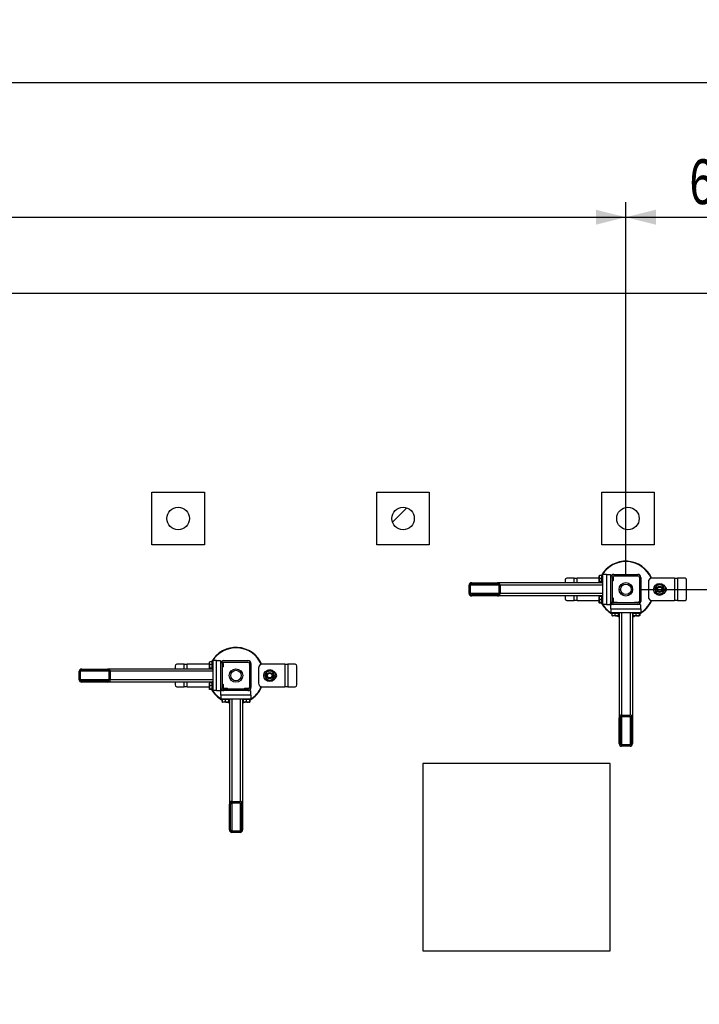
# Model space of a CAD drawing. Header units: millimetres. Extents: x 0 to 841, y 0 to 594.
# Tile 139 of 155: x 446 to 491, y 447 to 513. Entities that reach past the tile are written whole.
import ezdxf

# ---------------------------------------------------------------- set-up
doc = ezdxf.new("R2010")
doc.units = ezdxf.units.MM
doc.layers.add('COTES', color=1, linetype='Continuous')
doc.layers.add('TRAIT-FINS', color=9, linetype='Continuous')
doc.layers.add('TRAIT-FORT', color=4, linetype='Continuous', lineweight=25)
doc.styles.add('SLDTEXTSTYLE0', font='TXT', dxfattribs={"width": 0.75})
doc.dimstyles.new('SLDDIMSTYLE0', dxfattribs={"dimtxt": 3, "dimasz": 2, "dimexe": 0, "dimexo": 0.0625, "dimgap": 0.75, "dimtad": 1, "dimlfac": 40, "dimrnd": 1e-09, "dimzin": 12, "dimdsep": 46, "dimtxsty": 'SLDTEXTSTYLE0', "dimsah": 1, "dimcen": 0.09, "dimadec": 0, "dimazin": 3, "dimtfac": 1, "dimtofl": 0, "dimtmove": 0, "dimatfit": 3, "dimfxl": 1, "dimfrac": 2, "dimtolj": 1, "dimtzin": 12, "dimarcsym": 0})
doc.dimstyles.new('SLDDIMSTYLE1', dxfattribs={"dimtxt": 3, "dimasz": 2, "dimexe": 0, "dimexo": 0.0625, "dimgap": 0.75, "dimtad": 1, "dimdec": 0, "dimlfac": 40, "dimrnd": 1e-09, "dimzin": 12, "dimdsep": 46, "dimtxsty": 'SLDTEXTSTYLE0', "dimsah": 1, "dimcen": 0.09, "dimadec": 0, "dimazin": 3, "dimtfac": 1, "dimtdec": 0, "dimtofl": 0, "dimtmove": 0, "dimatfit": 3, "dimfxl": 1, "dimfrac": 2, "dimtolj": 1, "dimtzin": 12, "dimarcsym": 0})
doc.dimstyles.new('SLDDIMSTYLE2', dxfattribs={"dimtxt": 3, "dimasz": 2, "dimexe": 0, "dimexo": 0.0625, "dimgap": 0.75, "dimtad": 1, "dimdec": 0, "dimlfac": 40, "dimrnd": 1e-09, "dimzin": 12, "dimdsep": 46, "dimtxsty": 'SLDTEXTSTYLE0', "dimsah": 1, "dimcen": 0.09, "dimadec": 0, "dimazin": 3, "dimtfac": 1, "dimtdec": 0, "dimtmove": 0, "dimatfit": 0, "dimfxl": 1, "dimfrac": 2, "dimtolj": 1, "dimtzin": 12, "dimarcsym": 0})

# ---------------------------------------------------------------- blocks, each defined once
blk = doc.blocks.new('_D_11')
at = {"layer": 'COTES', "color": 1, "transparency": 16777216}
for p, q in [((324.511, 475.946), (324.511, 500.758)), ((486.011, 475.946), (486.011, 500.758)), ((324.511, 499.758), (486.011, 499.758))]:
    blk.add_line(p, q, dxfattribs=at)
for points in [[(324.511, 499.758), (326.511, 499.258), (326.511, 500.258)], [(486.011, 499.758), (484.011, 500.258), (484.011, 499.258)]]:
    blk.add_solid(points, dxfattribs=at)
at = {"layer": 'COTES', "color": 1, "transparency": 16777216, "insert": (400.828, 503.625), "char_height": 3, "attachment_point": 1, "style": 'SLDTEXTSTYLE0'}
blk.add_mtext('6460', dxfattribs=at)
blk = doc.blocks.new('_D_13')
at = {"layer": 'COTES', "color": 1, "transparency": 16777216}
for p, q in [((486.011, 475.946), (486.011, 500.758)), ((501.152, 480.672), (501.152, 500.758)), ((486.011, 499.758), (501.152, 499.758))]:
    blk.add_line(p, q, dxfattribs=at)
for points in [[(486.011, 499.758), (488.011, 499.258), (488.011, 500.258)], [(501.152, 499.758), (499.152, 500.258), (499.152, 499.258)]]:
    blk.add_solid(points, dxfattribs=at)
at = {"layer": 'COTES', "color": 1, "transparency": 16777216, "insert": (490.256, 503.625), "char_height": 3, "attachment_point": 1, "style": 'SLDTEXTSTYLE0'}
blk.add_mtext('606', dxfattribs=at)
blk = doc.blocks.new('_D_14')
at = {"layer": 'COTES', "color": 1, "transparency": 16777216}
for p, q in [((527.607, 479.672), (527.607, 493.697)), ((517.152, 479.672), (528.607, 479.672)), ((527.607, 479.672), (527.607, 474.946)), ((487.011, 474.946), (528.607, 474.946)), ((527.607, 474.946), (527.607, 471.946))]:
    blk.add_line(p, q, dxfattribs=at)
for points in [[(527.607, 479.672), (528.107, 481.672), (527.107, 481.672)], [(527.607, 474.946), (527.107, 472.946), (528.107, 472.946)]]:
    blk.add_solid(points, dxfattribs=at)
at = {"layer": 'COTES', "color": 1, "transparency": 16777216, "insert": (523.74, 487.047), "char_height": 3, "attachment_point": 1, "rotation": 90, "style": 'SLDTEXTSTYLE0'}
blk.add_mtext('189', dxfattribs=at)
blk = doc.blocks.new('_D_15')
at = {"layer": 'COTES', "color": 1, "transparency": 16777216}
for p, q in [((487.011, 474.946), (528.607, 474.946)), ((527.607, 474.946), (527.607, 405.196)), ((487.011, 405.196), (528.607, 405.196))]:
    blk.add_line(p, q, dxfattribs=at)
for points in [[(527.607, 474.946), (527.107, 472.946), (528.107, 472.946)], [(527.607, 405.196), (528.107, 407.196), (527.107, 407.196)]]:
    blk.add_solid(points, dxfattribs=at)
at = {"layer": 'COTES', "color": 1, "transparency": 16777216, "insert": (523.74, 435.638), "char_height": 3, "attachment_point": 1, "rotation": 90, "style": 'SLDTEXTSTYLE0'}
blk.add_mtext('2790', dxfattribs=at)
blk = doc.blocks.new('_D_21')
at = {"layer": 'COTES', "color": 1, "transparency": 16777216}
for p, q in [((321.152, 480.672), (321.152, 509.713)), ((501.152, 480.672), (501.152, 509.713)), ((501.152, 508.713), (321.152, 508.713))]:
    blk.add_line(p, q, dxfattribs=at)
for points in [[(321.152, 508.713), (323.152, 508.213), (323.152, 509.213)], [(501.152, 508.713), (499.152, 509.213), (499.152, 508.213)]]:
    blk.add_solid(points, dxfattribs=at)
at = {"layer": 'COTES', "color": 1, "transparency": 16777216, "char_height": 3, "attachment_point": 1, "style": 'SLDTEXTSTYLE0'}
for s, insert in [('(12x600)', (408.179, 512.58)), ('7200', (398.187, 512.58))]:
    blk.add_mtext(s, dxfattribs=dict(at, insert=insert))

msp = doc.modelspace()

# ---------------------------------------------------------------- hatches: boundary and pattern name
at = {"layer": 'TRAIT-FINS'}
h = msp.add_hatch(dxfattribs=at)
h.set_pattern_fill('ANSI31', color=9, style=0)
edge = h.paths.add_edge_path(flags=0)
edge.add_arc((456.15193, 479.6718), 0.75, 0, 360)
h = msp.add_hatch(dxfattribs=at)
h.set_pattern_fill('ANSI31', color=9, style=0)
edge = h.paths.add_edge_path(flags=0)
edge.add_arc((471.15193, 479.6718), 0.75, 0, 360)
h = msp.add_hatch(dxfattribs=at)
h.set_pattern_fill('ANSI31', color=9, style=0)
edge = h.paths.add_edge_path(flags=0)
edge.add_arc((486.15193, 479.6718), 0.75, 0, 360)
h = msp.add_hatch(dxfattribs=at)
h.set_pattern_fill('ANSI31', color=9, angle=3e-322, style=0)
edge = h.paths.add_edge_path(flags=0)
edge.add_line((477.44827, 475.38362), (475.72957, 475.38362))
edge.add_ellipse((475.72957, 475.23362), major_axis=(-0.1778, 0), ratio=0.84366149, start_angle=270, end_angle=360)
edge.add_line((475.55178, 475.23362), (475.55178, 474.65862))
edge.add_ellipse((475.72957, 474.65862), major_axis=(-0.1778, 0), ratio=0.84366149, start_angle=0, end_angle=90)
edge.add_line((475.72957, 474.50862), (477.44827, 474.50862))
edge.add_ellipse((477.44827, 474.65862), major_axis=(-0.1778, 0), ratio=0.84366149, start_angle=90, end_angle=180)
edge.add_line((477.62607, 474.65862), (477.62607, 475.23362))
edge.add_ellipse((477.44827, 475.23362), major_axis=(-0.1778, 0), ratio=0.84366149, start_angle=180, end_angle=270)
edge = h.paths.add_edge_path(flags=0)
edge.add_line((475.72957, 475.30862), (477.44827, 475.30862))
edge.add_ellipse((477.44827, 475.23362), major_axis=(-0.0889, 0), ratio=0.84366149, start_angle=180, end_angle=270, ccw=False)
edge.add_line((477.53717, 475.23362), (477.53717, 474.65862))
edge.add_ellipse((477.44827, 474.65862), major_axis=(-0.0889, 0), ratio=0.84366149, start_angle=90, end_angle=180, ccw=False)
edge.add_line((477.44827, 474.58362), (475.72957, 474.58362))
edge.add_ellipse((475.72957, 474.65862), major_axis=(-0.0889, 0), ratio=0.84366149, start_angle=0, end_angle=90, ccw=False)
edge.add_line((475.64068, 474.65862), (475.64068, 475.23362))
edge.add_ellipse((475.72957, 475.23362), major_axis=(-0.0889, 0), ratio=0.84366149, start_angle=-90, end_angle=0, ccw=False)
h = msp.add_hatch(dxfattribs=at)
h.set_pattern_fill('ANSI31', color=9, angle=3e-322, style=0)
edge = h.paths.add_edge_path(flags=0)
edge.add_arc((486.81106, 475.74612), 0.2, 0, 90)
edge.add_line((486.81106, 475.94612), (485.21106, 475.94612))
edge.add_arc((485.21106, 475.74612), 0.2, 90, 180)
edge.add_line((485.01106, 475.74612), (485.01106, 474.14612))
edge.add_arc((485.21106, 474.14612), 0.2, 180, 270)
edge.add_line((485.21106, 473.94612), (486.81106, 473.94612))
edge.add_arc((486.81106, 474.14612), 0.2, 270, 360)
edge.add_line((487.01106, 474.14612), (487.01106, 475.74612))
edge = h.paths.add_edge_path(flags=0)
edge.add_line((485.21106, 475.84612), (486.81106, 475.84612))
edge.add_arc((486.81106, 475.74612), 0.1, 0, 90, ccw=False)
edge.add_line((486.91106, 475.74612), (486.91106, 474.14612))
edge.add_arc((486.81106, 474.14612), 0.1, 270, 360, ccw=False)
edge.add_line((486.81106, 474.04612), (485.21106, 474.04612))
edge.add_arc((485.21106, 474.14612), 0.1, 180, 270, ccw=False)
edge.add_line((485.11106, 474.14612), (485.11106, 475.74612))
edge.add_arc((485.21106, 475.74612), 0.1, 90, 180, ccw=False)
h = msp.add_hatch(dxfattribs=at)
h.set_pattern_fill('ANSI31', color=9, angle=3e-322, style=0)
edge = h.paths.add_edge_path(flags=0)
edge.add_arc((460.81106, 469.99612), 0.2, 0, 90)
edge.add_line((460.81106, 470.19612), (459.21106, 470.19612))
edge.add_arc((459.21106, 469.99612), 0.2, 90, 180)
edge.add_line((459.01106, 469.99612), (459.01106, 468.39612))
edge.add_arc((459.21106, 468.39612), 0.2, 180, 270)
edge.add_line((459.21106, 468.19612), (460.81106, 468.19612))
edge.add_arc((460.81106, 468.39612), 0.2, 270, 360)
edge.add_line((461.01106, 468.39612), (461.01106, 469.99612))
edge = h.paths.add_edge_path(flags=0)
edge.add_line((459.21106, 470.09612), (460.81106, 470.09612))
edge.add_arc((460.81106, 469.99612), 0.1, 0, 90, ccw=False)
edge.add_line((460.91106, 469.99612), (460.91106, 468.39612))
edge.add_arc((460.81106, 468.39612), 0.1, 270, 360, ccw=False)
edge.add_line((460.81106, 468.29612), (459.21106, 468.29612))
edge.add_arc((459.21106, 468.39612), 0.1, 180, 270, ccw=False)
edge.add_line((459.11106, 468.39612), (459.11106, 469.99612))
edge.add_arc((459.21106, 469.99612), 0.1, 90, 180, ccw=False)
h = msp.add_hatch(dxfattribs=at)
h.set_pattern_fill('ANSI31', color=9, angle=3e-322, style=0)
edge = h.paths.add_edge_path(flags=0)
edge.add_line((451.44827, 469.63362), (449.72957, 469.63362))
edge.add_ellipse((449.72957, 469.48362), major_axis=(-0.1778, 0), ratio=0.84366149, start_angle=270, end_angle=360)
edge.add_line((449.55178, 469.48362), (449.55178, 468.90862))
edge.add_ellipse((449.72957, 468.90862), major_axis=(-0.1778, 0), ratio=0.84366149, start_angle=0, end_angle=90)
edge.add_line((449.72957, 468.75862), (451.44827, 468.75862))
edge.add_ellipse((451.44827, 468.90862), major_axis=(-0.1778, 0), ratio=0.84366149, start_angle=90, end_angle=180)
edge.add_line((451.62607, 468.90862), (451.62607, 469.48362))
edge.add_ellipse((451.44827, 469.48362), major_axis=(-0.1778, 0), ratio=0.84366149, start_angle=180, end_angle=270)
edge = h.paths.add_edge_path(flags=0)
edge.add_line((449.72957, 469.55862), (451.44827, 469.55862))
edge.add_ellipse((451.44827, 469.48362), major_axis=(-0.0889, 0), ratio=0.84366149, start_angle=180, end_angle=270, ccw=False)
edge.add_line((451.53717, 469.48362), (451.53717, 468.90862))
edge.add_ellipse((451.44827, 468.90862), major_axis=(-0.0889, 0), ratio=0.84366149, start_angle=90, end_angle=180, ccw=False)
edge.add_line((451.44827, 468.83362), (449.72957, 468.83362))
edge.add_ellipse((449.72957, 468.90862), major_axis=(-0.0889, 0), ratio=0.84366149, start_angle=0, end_angle=90, ccw=False)
edge.add_line((449.64068, 468.90862), (449.64068, 469.48362))
edge.add_ellipse((449.72957, 469.48362), major_axis=(-0.0889, 0), ratio=0.84366149, start_angle=-90, end_angle=0, ccw=False)
h = msp.add_hatch(dxfattribs=at)
h.set_pattern_fill('ANSI31', color=9, angle=3e-322, style=0)
edge = h.paths.add_edge_path(flags=0)
edge.add_line((485.57356, 466.38333), (485.57356, 464.66463))
edge.add_ellipse((485.72356, 464.66463), major_axis=(0, -0.1778), ratio=0.84366149, start_angle=270, end_angle=360)
edge.add_line((485.72356, 464.48684), (486.29856, 464.48684))
edge.add_ellipse((486.29856, 464.66463), major_axis=(0, -0.1778), ratio=0.84366149, start_angle=0, end_angle=90)
edge.add_line((486.44856, 464.66463), (486.44856, 466.38333))
edge.add_ellipse((486.29856, 466.38333), major_axis=(0, -0.1778), ratio=0.84366149, start_angle=90, end_angle=180)
edge.add_line((486.29856, 466.56113), (485.72356, 466.56113))
edge.add_ellipse((485.72356, 466.38333), major_axis=(0, -0.1778), ratio=0.84366149, start_angle=180, end_angle=270)
edge = h.paths.add_edge_path(flags=0)
edge.add_line((485.64856, 464.66463), (485.64856, 466.38333))
edge.add_ellipse((485.72356, 466.38333), major_axis=(0, -0.0889), ratio=0.84366149, start_angle=180, end_angle=270, ccw=False)
edge.add_line((485.72356, 466.47223), (486.29856, 466.47223))
edge.add_ellipse((486.29856, 466.38333), major_axis=(0, -0.0889), ratio=0.84366149, start_angle=90, end_angle=180, ccw=False)
edge.add_line((486.37356, 466.38333), (486.37356, 464.66463))
edge.add_ellipse((486.29856, 464.66463), major_axis=(0, -0.0889), ratio=0.84366149, start_angle=0, end_angle=90, ccw=False)
edge.add_line((486.29856, 464.57573), (485.72356, 464.57573))
edge.add_ellipse((485.72356, 464.66463), major_axis=(0, -0.0889), ratio=0.84366149, start_angle=-90, end_angle=0, ccw=False)
h = msp.add_hatch(dxfattribs=at)
h.set_pattern_fill('ANSI31', color=9, angle=3e-322, style=0)
edge = h.paths.add_edge_path(flags=0)
edge.add_line((459.57356, 460.63333), (459.57356, 458.91463))
edge.add_ellipse((459.72356, 458.91463), major_axis=(0, -0.1778), ratio=0.84366149, start_angle=270, end_angle=360)
edge.add_line((459.72356, 458.73684), (460.29856, 458.73684))
edge.add_ellipse((460.29856, 458.91463), major_axis=(0, -0.1778), ratio=0.84366149, start_angle=0, end_angle=90)
edge.add_line((460.44856, 458.91463), (460.44856, 460.63333))
edge.add_ellipse((460.29856, 460.63333), major_axis=(0, -0.1778), ratio=0.84366149, start_angle=90, end_angle=180)
edge.add_line((460.29856, 460.81113), (459.72356, 460.81113))
edge.add_ellipse((459.72356, 460.63333), major_axis=(0, -0.1778), ratio=0.84366149, start_angle=180, end_angle=270)
edge = h.paths.add_edge_path(flags=0)
edge.add_line((459.64856, 458.91463), (459.64856, 460.63333))
edge.add_ellipse((459.72356, 460.63333), major_axis=(0, -0.0889), ratio=0.84366149, start_angle=180, end_angle=270, ccw=False)
edge.add_line((459.72356, 460.72223), (460.29856, 460.72223))
edge.add_ellipse((460.29856, 460.63333), major_axis=(0, -0.0889), ratio=0.84366149, start_angle=90, end_angle=180, ccw=False)
edge.add_line((460.37356, 460.63333), (460.37356, 458.91463))
edge.add_ellipse((460.29856, 458.91463), major_axis=(0, -0.0889), ratio=0.84366149, start_angle=0, end_angle=90, ccw=False)
edge.add_line((460.29856, 458.82573), (459.72356, 458.82573))
edge.add_ellipse((459.72356, 458.91463), major_axis=(0, -0.0889), ratio=0.84366149, start_angle=-90, end_angle=0, ccw=False)

# ---------------------------------------------------------------- linework, layer by layer
at = {"layer": 'TRAIT-FORT', "color": 4, "linetype": 'Continuous', "lineweight": 25}
for p, q in [((516.15193, 494.6718), (306.15193, 494.6718)), ((454.40193, 477.9218), (454.40193, 481.4218)), ((454.40193, 481.4218), (457.90193, 481.4218)), ((457.90193, 481.4218), (457.90193, 477.9218)), ((469.40193, 477.9218), (469.40193, 481.4218)), ((469.40193, 481.4218), (472.90193, 481.4218)), ((472.90193, 481.4218), (472.90193, 477.9218)), ((484.40193, 477.9218), (484.40193, 481.4218)), ((484.40193, 481.4218), (487.90193, 481.4218)), ((487.90193, 481.4218), (487.90193, 477.9218)), ((457.90193, 477.9218), (454.40193, 477.9218)), ((472.90193, 477.9218), (469.40193, 477.9218)), ((487.90193, 477.9218), (484.40193, 477.9218)), ((475.72957, 475.38362), (477.44827, 475.38362)), ((475.72957, 475.30862), (477.44827, 475.30862)), ((484.41106, 475.38362), (477.44827, 475.38362)), ((481.95795, 475.57112), (481.95795, 475.38362)), ((482.56106, 475.69612), (482.06621, 475.69612)), ((482.56106, 475.69612), (482.76106, 475.69612)), ((482.56106, 475.38362), (482.56106, 475.69612)), ((484.23606, 475.69612), (482.76106, 475.69612)), ((482.76106, 475.38362), (482.76106, 475.69612)), ((484.24314, 475.86026), (484.23606, 475.84799)), ((484.23606, 475.44424), (484.23606, 475.84799)), ((484.23606, 475.44424), (484.24314, 475.43198)), ((484.41106, 475.87214), (484.26117, 475.87214)), ((484.41106, 475.67642), (484.26117, 475.67642)), ((484.41106, 475.4504), (484.26117, 475.4504)), ((484.41106, 475.42009), (484.26117, 475.42009)), ((484.46106, 475.92112), (484.41106, 475.92112)), ((484.41106, 475.90014), (484.41106, 475.92112)), ((484.41106, 475.37112), (484.41106, 475.90014)), ((484.41106, 475.37112), (484.46106, 475.37112)), ((484.71106, 475.94612), (484.46106, 475.94612)), ((484.46106, 475.94612), (484.46106, 473.94612)), ((484.71106, 475.94612), (484.71106, 473.94612)), ((484.71106, 475.94612), (484.96106, 475.94612)), ((485.01106, 475.89612), (484.96106, 475.94612)), ((485.01106, 475.74612), (485.01106, 475.89612)), ((485.01263, 475.77112), (485.01106, 475.77112)), ((485.01106, 474.14612), (485.01106, 475.74612)), ((485.11106, 474.14612), (485.11106, 475.74612)), ((485.11106, 475.52112), (485.14356, 475.52112)), ((485.14356, 475.77112), (485.11424, 475.77112)), ((485.16106, 475.75362), (485.14356, 475.77112)), ((485.14356, 475.52112), (485.14356, 475.77112)), ((485.14356, 475.52112), (485.16106, 475.53862)), ((485.16106, 475.75362), (485.16106, 475.53862)), ((485.21106, 475.94612), (486.81106, 475.94612)), ((485.21106, 475.84612), (486.81106, 475.84612)), ((486.91106, 475.74612), (486.91106, 474.14612)), ((487.01106, 475.74612), (487.01106, 474.14612)), ((487.51106, 475.44612), (487.51106, 474.44612)), ((489.26106, 475.69612), (487.76106, 475.69612)), ((489.26106, 475.69612), (489.26106, 474.19612)), ((489.26106, 475.69612), (489.46106, 475.69612)), ((489.46106, 475.69612), (489.46106, 474.19612)), ((489.95592, 475.69612), (489.46106, 475.69612)), ((490.06417, 474.32112), (490.06417, 475.57112)), ((475.55178, 474.65862), (475.55178, 475.23362)), ((475.64068, 474.65862), (475.64068, 475.23362)), ((477.53717, 475.23362), (475.64068, 475.23362)), ((477.53717, 474.65862), (475.64068, 474.65862)), ((477.53717, 475.23362), (477.53717, 474.65862)), ((477.62607, 475.23362), (477.62607, 474.65862)), ((484.46106, 475.23362), (477.62607, 475.23362)), ((484.46106, 474.65862), (477.62607, 474.65862)), ((477.44827, 474.58362), (475.72957, 474.58362)), ((477.44827, 474.50862), (475.72957, 474.50862)), ((484.41106, 474.50862), (477.44827, 474.50862)), ((481.95795, 474.50862), (481.95795, 474.32112)), ((482.06621, 474.19612), (482.56106, 474.19612)), ((482.56106, 474.19612), (482.56106, 474.50862)), ((482.76106, 474.19612), (482.56106, 474.19612)), ((482.76106, 474.19612), (482.76106, 474.50862)), ((482.76106, 474.19612), (484.23606, 474.19612)), ((484.24314, 474.46026), (484.23606, 474.44799)), ((484.23606, 474.04424), (484.23606, 474.44799)), ((484.23606, 474.04424), (484.24314, 474.03198)), ((484.41106, 474.47214), (484.26117, 474.47214)), ((484.41106, 474.27642), (484.26117, 474.27642)), ((484.41106, 474.0504), (484.26117, 474.0504)), ((484.41106, 474.02009), (484.26117, 474.02009)), ((484.46106, 474.52112), (484.41106, 474.52112)), ((484.41106, 474.50014), (484.41106, 474.52112)), ((484.41106, 473.97112), (484.41106, 474.50014)), ((484.96106, 473.94612), (485.01106, 473.99612)), ((485.01106, 473.99612), (485.01106, 474.14612)), ((485.01106, 474.12112), (485.01263, 474.12112)), ((485.14356, 474.37112), (485.11106, 474.37112)), ((485.11424, 474.12112), (485.14356, 474.12112)), ((485.16106, 474.35362), (485.14356, 474.37112)), ((485.14356, 474.12112), (485.14356, 474.37112)), ((485.14356, 474.12112), (485.16106, 474.13862)), ((485.16106, 474.35362), (485.16106, 474.13862)), ((485.20356, 474.09612), (485.18606, 474.07862)), ((485.18606, 474.07862), (485.18606, 474.04929)), ((485.43606, 474.07862), (485.18606, 474.07862)), ((485.20356, 474.09612), (485.41856, 474.09612)), ((486.81106, 474.04612), (485.21106, 474.04612)), ((485.43606, 474.07862), (485.41856, 474.09612)), ((485.43606, 474.04612), (485.43606, 474.07862)), ((486.60356, 474.09612), (486.58606, 474.07862)), ((486.58606, 474.07862), (486.58606, 474.04612)), ((486.83606, 474.07862), (486.58606, 474.07862)), ((486.60356, 474.09612), (486.81856, 474.09612)), ((486.83606, 474.07862), (486.81856, 474.09612)), ((486.83606, 474.04929), (486.83606, 474.07862)), ((487.69215, 474.17382), (487.70664, 474.20618)), ((487.73108, 474.19968), (487.71487, 474.16338)), ((487.76106, 474.19612), (489.26106, 474.19612)), ((489.46106, 474.19612), (489.26106, 474.19612)), ((489.46106, 474.19612), (489.95592, 474.19612)), ((484.41106, 473.97112), (484.46106, 473.97112)), ((484.71106, 473.94612), (484.46106, 473.94612)), ((484.71106, 473.94612), (484.96106, 473.94612)), ((485.06106, 473.94612), (485.01106, 473.89612)), ((485.01106, 473.64612), (485.01106, 473.89612)), ((485.01106, 473.64612), (485.01106, 473.39612)), ((485.01106, 473.64612), (487.01106, 473.64612)), ((485.01106, 473.39612), (487.01106, 473.39612)), ((485.03606, 473.39612), (485.03606, 473.34612)), ((485.05704, 473.34612), (485.03606, 473.34612)), ((485.58606, 473.34612), (485.05704, 473.34612)), ((485.21106, 473.94612), (485.06106, 473.94612)), ((485.08504, 473.34612), (485.08504, 473.19623)), ((485.18606, 473.94769), (485.18606, 473.94612)), ((486.81106, 473.94612), (485.21106, 473.94612)), ((485.28076, 473.34612), (485.28076, 473.19623)), ((485.50678, 473.34612), (485.50678, 473.19623)), ((485.53709, 473.34612), (485.53709, 473.19623)), ((485.57356, 473.34612), (485.57356, 466.38333)), ((485.58606, 473.34612), (485.58606, 473.39612)), ((485.72356, 473.39612), (485.72356, 466.56113)), ((486.29856, 473.39612), (486.29856, 466.56113)), ((486.43606, 473.39612), (486.43606, 473.34612)), ((486.45704, 473.34612), (486.43606, 473.34612)), ((486.44856, 473.34612), (486.44856, 466.38333)), ((486.98606, 473.34612), (486.45704, 473.34612)), ((486.48504, 473.34612), (486.48504, 473.19623)), ((486.68076, 473.34612), (486.68076, 473.19623)), ((486.96106, 473.94612), (486.81106, 473.94612)), ((486.83606, 473.94612), (486.83606, 473.94769)), ((486.90678, 473.34612), (486.90678, 473.19623)), ((486.93709, 473.34612), (486.93709, 473.19623)), ((487.01106, 473.89612), (486.96106, 473.94612)), ((486.98606, 473.34612), (486.98606, 473.39612)), ((487.01106, 473.64612), (487.01106, 473.89612)), ((487.01106, 473.64612), (487.01106, 473.39612)), ((485.09692, 473.1782), (485.10919, 473.17112)), ((485.51294, 473.17112), (485.10919, 473.17112)), ((485.51294, 473.17112), (485.5252, 473.1782)), ((486.49692, 473.1782), (486.50919, 473.17112)), ((486.91294, 473.17112), (486.50919, 473.17112)), ((486.91294, 473.17112), (486.9252, 473.1782)), ((458.24314, 470.11026), (458.23606, 470.09799)), ((458.23606, 469.69424), (458.23606, 470.09799)), ((458.41106, 470.12214), (458.26117, 470.12214)), ((458.46106, 470.17112), (458.41106, 470.17112)), ((458.41106, 470.15014), (458.41106, 470.17112)), ((458.41106, 469.62112), (458.41106, 470.15014)), ((458.46106, 470.19612), (458.46106, 468.19612)), ((458.71106, 470.19612), (458.46106, 470.19612)), ((458.71106, 468.19612), (458.71106, 470.19612)), ((458.71106, 470.19612), (458.96106, 470.19612)), ((459.01106, 470.14612), (458.96106, 470.19612)), ((459.01106, 469.99612), (459.01106, 470.14612)), ((459.21106, 470.19612), (460.81106, 470.19612)), ((459.21106, 470.09612), (460.81106, 470.09612)), ((449.55178, 468.90862), (449.55178, 469.48362)), ((449.64068, 468.90862), (449.64068, 469.48362)), ((451.53717, 469.48362), (449.64068, 469.48362)), ((449.72957, 469.63362), (451.44827, 469.63362)), ((449.72957, 469.55862), (451.44827, 469.55862)), ((458.41106, 469.63362), (451.44827, 469.63362)), ((451.53717, 469.48362), (451.53717, 468.90862)), ((451.62607, 469.48362), (451.62607, 468.90862)), ((458.46106, 469.48362), (451.62607, 469.48362)), ((455.95795, 469.82112), (455.95795, 469.63362)), ((456.56106, 469.94612), (456.06621, 469.94612)), ((456.56106, 469.94612), (456.76106, 469.94612)), ((456.56106, 469.63362), (456.56106, 469.94612)), ((458.23606, 469.94612), (456.76106, 469.94612)), ((456.76106, 469.63362), (456.76106, 469.94612)), ((458.23606, 469.69424), (458.24314, 469.68198)), ((458.41106, 469.92642), (458.26117, 469.92642)), ((458.41106, 469.7004), (458.26117, 469.7004)), ((458.41106, 469.67009), (458.26117, 469.67009)), ((458.41106, 469.62112), (458.46106, 469.62112)), ((459.01263, 470.02112), (459.01106, 470.02112)), ((459.01106, 468.39612), (459.01106, 469.99612)), ((459.11106, 468.39612), (459.11106, 469.99612)), ((459.11106, 469.77112), (459.14356, 469.77112)), ((459.14356, 470.02112), (459.11424, 470.02112)), ((459.16106, 470.00362), (459.14356, 470.02112)), ((459.14356, 469.77112), (459.14356, 470.02112)), ((459.14356, 469.77112), (459.16106, 469.78862)), ((459.16106, 470.00362), (459.16106, 469.78862)), ((460.91106, 469.99612), (460.91106, 468.39612)), ((461.01106, 469.99612), (461.01106, 468.39612)), ((461.51106, 469.69612), (461.51106, 468.69612)), ((463.26106, 469.94612), (461.76106, 469.94612)), ((463.26106, 469.94612), (463.26106, 468.44612)), ((463.26106, 469.94612), (463.46106, 469.94612)), ((463.46106, 469.94612), (463.46106, 468.44612)), ((463.95592, 469.94612), (463.46106, 469.94612)), ((464.06417, 468.57112), (464.06417, 469.82112)), ((451.53717, 468.90862), (449.64068, 468.90862)), ((451.44827, 468.83362), (449.72957, 468.83362)), ((451.44827, 468.75862), (449.72957, 468.75862)), ((458.41106, 468.75862), (451.44827, 468.75862)), ((458.46106, 468.90862), (451.62607, 468.90862)), ((455.95795, 468.75862), (455.95795, 468.57112)), ((456.56106, 468.44612), (456.56106, 468.75862)), ((456.76106, 468.44612), (456.76106, 468.75862)), ((458.46106, 468.77112), (458.41106, 468.77112)), ((458.41106, 468.75014), (458.41106, 468.77112)), ((458.41106, 468.22112), (458.41106, 468.75014)), ((456.06621, 468.44612), (456.56106, 468.44612)), ((456.76106, 468.44612), (456.56106, 468.44612)), ((456.76106, 468.44612), (458.23606, 468.44612)), ((458.24314, 468.71026), (458.23606, 468.69799)), ((458.23606, 468.29424), (458.23606, 468.69799)), ((458.23606, 468.29424), (458.24314, 468.28198)), ((458.41106, 468.72214), (458.26117, 468.72214)), ((458.41106, 468.52642), (458.26117, 468.52642)), ((458.41106, 468.3004), (458.26117, 468.3004)), ((458.41106, 468.27009), (458.26117, 468.27009)), ((458.41106, 468.22112), (458.46106, 468.22112)), ((458.71106, 468.19612), (458.46106, 468.19612)), ((458.71106, 468.19612), (458.96106, 468.19612)), ((458.96106, 468.19612), (459.01106, 468.24612)), ((459.01106, 468.24612), (459.01106, 468.39612)), ((459.01106, 468.37112), (459.01263, 468.37112)), ((459.06106, 468.19612), (459.01106, 468.14612)), ((459.01106, 467.89612), (459.01106, 468.14612)), ((459.21106, 468.19612), (459.06106, 468.19612)), ((459.14356, 468.62112), (459.11106, 468.62112)), ((459.11424, 468.37112), (459.14356, 468.37112)), ((459.16106, 468.60362), (459.14356, 468.62112)), ((459.14356, 468.37112), (459.14356, 468.62112)), ((459.14356, 468.37112), (459.16106, 468.38862)), ((459.16106, 468.60362), (459.16106, 468.38862)), ((459.20356, 468.34612), (459.18606, 468.32862)), ((459.18606, 468.32862), (459.18606, 468.29929)), ((459.43606, 468.32862), (459.18606, 468.32862)), ((459.18606, 468.19769), (459.18606, 468.19612)), ((459.20356, 468.34612), (459.41856, 468.34612)), ((460.81106, 468.29612), (459.21106, 468.29612)), ((460.81106, 468.19612), (459.21106, 468.19612)), ((459.43606, 468.32862), (459.41856, 468.34612)), ((459.43606, 468.29612), (459.43606, 468.32862)), ((460.60356, 468.34612), (460.58606, 468.32862)), ((460.58606, 468.32862), (460.58606, 468.29612)), ((460.83606, 468.32862), (460.58606, 468.32862)), ((460.60356, 468.34612), (460.81856, 468.34612)), ((460.96106, 468.19612), (460.81106, 468.19612)), ((460.83606, 468.32862), (460.81856, 468.34612)), ((460.83606, 468.29929), (460.83606, 468.32862)), ((460.83606, 468.19612), (460.83606, 468.19769)), ((461.01106, 468.14612), (460.96106, 468.19612)), ((461.01106, 467.89612), (461.01106, 468.14612)), ((461.69215, 468.42382), (461.70664, 468.45618)), ((461.73108, 468.44968), (461.71487, 468.41338)), ((461.76106, 468.44612), (463.26106, 468.44612)), ((463.46106, 468.44612), (463.26106, 468.44612)), ((463.46106, 468.44612), (463.95592, 468.44612)), ((461.01106, 467.89612), (459.01106, 467.89612)), ((459.01106, 467.89612), (459.01106, 467.64612)), ((459.01106, 467.64612), (461.01106, 467.64612)), ((459.03606, 467.64612), (459.03606, 467.59612)), ((459.05704, 467.59612), (459.03606, 467.59612)), ((459.58606, 467.59612), (459.05704, 467.59612)), ((459.08504, 467.59612), (459.08504, 467.44623)), ((459.09692, 467.4282), (459.10919, 467.42112)), ((459.28076, 467.59612), (459.28076, 467.44623)), ((459.50678, 467.59612), (459.50678, 467.44623)), ((459.51294, 467.42112), (459.5252, 467.4282)), ((459.53709, 467.59612), (459.53709, 467.44623)), ((459.57356, 467.59612), (459.57356, 460.63333)), ((459.58606, 467.59612), (459.58606, 467.64612)), ((459.72356, 467.64612), (459.72356, 460.81113)), ((460.29856, 467.64612), (460.29856, 460.81113)), ((460.43606, 467.64612), (460.43606, 467.59612)), ((460.45704, 467.59612), (460.43606, 467.59612)), ((460.44856, 467.59612), (460.44856, 460.63333)), ((460.98606, 467.59612), (460.45704, 467.59612)), ((460.48504, 467.59612), (460.48504, 467.44623)), ((460.49692, 467.4282), (460.50919, 467.42112)), ((460.68076, 467.59612), (460.68076, 467.44623)), ((460.90678, 467.59612), (460.90678, 467.44623)), ((460.91294, 467.42112), (460.9252, 467.4282)), ((460.93709, 467.59612), (460.93709, 467.44623)), ((460.98606, 467.59612), (460.98606, 467.64612)), ((461.01106, 467.89612), (461.01106, 467.64612)), ((459.51294, 467.42112), (459.10919, 467.42112)), ((460.91294, 467.42112), (460.50919, 467.42112)), ((485.57356, 464.66463), (485.57356, 466.38333)), ((485.64856, 464.66463), (485.64856, 466.38333)), ((485.72356, 466.56113), (486.29856, 466.56113)), ((485.72356, 466.47223), (486.29856, 466.47223)), ((485.72356, 466.47223), (485.72356, 464.57573)), ((486.29856, 466.47223), (486.29856, 464.57573)), ((486.37356, 466.38333), (486.37356, 464.66463)), ((486.44856, 466.38333), (486.44856, 464.66463)), ((486.29856, 464.57573), (485.72356, 464.57573)), ((486.29856, 464.48684), (485.72356, 464.48684)), ((472.46307, 463.33424), (472.46307, 450.83424)), ((484.96307, 463.33424), (472.46307, 463.33424)), ((484.96307, 450.83424), (484.96307, 463.33424)), ((459.57356, 458.91463), (459.57356, 460.63333)), ((459.64856, 458.91463), (459.64856, 460.63333)), ((459.72356, 460.81113), (460.29856, 460.81113)), ((459.72356, 460.72223), (460.29856, 460.72223)), ((459.72356, 460.72223), (459.72356, 458.82573)), ((460.29856, 460.72223), (460.29856, 458.82573)), ((460.37356, 460.63333), (460.37356, 458.91463)), ((460.44856, 460.63333), (460.44856, 458.91463)), ((460.29856, 458.82573), (459.72356, 458.82573)), ((460.29856, 458.73684), (459.72356, 458.73684)), ((472.46307, 450.83424), (484.96307, 450.83424))]:
    msp.add_line(p, q, dxfattribs=at)
at = {"layer": 'TRAIT-FORT', "color": 4, "linetype": 'Continuous', "lineweight": 25, "flags": 128}
for points in [[(485.48964, 473.17112), (485.56993, 473.14948), (485.57356, 473.14859)], [(486.44856, 473.14859), (486.4554, 473.15027), (486.53248, 473.17112)], [(459.48964, 467.42112), (459.56993, 467.39948), (459.57356, 467.39859)], [(460.44856, 467.39859), (460.4554, 467.40027), (460.53248, 467.42112)]]:
    msp.add_lwpolyline(points, dxfattribs=at)
at = {"layer": 'TRAIT-FORT', "color": 4, "linetype": 'Continuous', "lineweight": 25}
for centre, radius in [((456.15193, 479.6718), 0.75), ((471.15193, 479.6718), 0.75), ((486.15193, 479.6718), 0.75), ((486.01106, 474.94612), 0.45), ((488.26106, 474.94612), 0.4), ((486.01106, 474.94612), 0.35), ((488.26106, 474.94612), 0.2), ((488.26106, 474.94612), 0.1525), ((460.01106, 469.19612), 0.45), ((460.01106, 469.19612), 0.35), ((462.26106, 469.19612), 0.4), ((462.26106, 469.19612), 0.2), ((462.26106, 469.19612), 0.1525)]:
    msp.add_circle(centre, radius, dxfattribs=at)
for centre, radius, start, end in [((486.01106, 474.94612), 1.875, 23.4127467, 150.4040958), ((486.01106, 474.94612), 1.85, 23.583394, 148.1951978), ((482.07523, 475.57893), 0.11753, 94.4019497, 183.811261), ((485.21106, 475.74612), 0.2, 90, 180), ((485.21106, 475.74612), 0.1, 90, 180), ((486.81106, 475.74612), 0.2, 0, 90), ((486.81106, 475.74612), 0.1, 0, 90), ((487.76106, 475.44612), 0.25, 90, 180), ((489.9469, 475.57893), 0.11753, 356.188739, 85.5980503), ((488.26106, 474.94612), 0.3, 139.4977942, 199.4977942), ((488.26106, 474.94612), 0.3, 199.4977942, 259.4977942), ((488.26106, 474.94612), 0.3, 79.4977942, 139.4977942), ((488.26106, 474.94612), 0.3, 259.4977942, 319.4977942), ((488.26106, 474.94612), 0.3, 19.4977942, 79.4977942), ((488.26106, 474.94612), 0.3, 319.4977942, 19.4977942), ((488.51106, 474.94612), 0.2125, 298.8911536, 60.7990621), ((482.07523, 474.31331), 0.11753, 176.188739, 265.5980503), ((486.01106, 474.94612), 1.875, 209.5959042, 240.4040958), ((485.21106, 474.14612), 0.2, 180, 270), ((485.21106, 474.14612), 0.1, 180, 270), ((486.81106, 474.14612), 0.2, 270, 360), ((486.81106, 474.14612), 0.1, 270, 360), ((486.01106, 474.94612), 1.875, 299.5959042, 335.3258104), ((486.01106, 474.94612), 1.85, 301.8048022, 335.3258104), ((487.76106, 474.44612), 0.25, 180, 270), ((489.9469, 474.31331), 0.11753, 274.4019497, 3.811261), ((486.01106, 474.94612), 1.85, 211.8048022, 238.1951978), ((486.01106, 474.94612), 1.875, 251.203095, 256.5066012), ((486.01106, 474.94612), 1.875, 283.4933988, 288.796905), ((460.01106, 469.19612), 1.875, 23.4127467, 150.4040958), ((460.01106, 469.19612), 1.85, 23.583394, 148.1951978), ((459.21106, 469.99612), 0.2, 90, 180), ((459.21106, 469.99612), 0.1, 90, 180), ((460.81106, 469.99612), 0.2, 0, 90), ((460.81106, 469.99612), 0.1, 0, 90), ((456.07523, 469.82893), 0.11753, 94.4019497, 183.811261), ((461.76106, 469.69612), 0.25, 90, 180), ((462.26106, 469.19612), 0.3, 79.4977942, 139.4977942), ((462.26106, 469.19612), 0.3, 19.4977942, 79.4977942), ((463.9469, 469.82893), 0.11753, 356.188739, 85.5980503), ((462.26106, 469.19612), 0.3, 139.4977942, 199.4977942), ((462.26106, 469.19612), 0.3, 199.4977942, 259.4977942), ((462.26106, 469.19612), 0.3, 259.4977942, 319.4977942), ((462.26106, 469.19612), 0.3, 319.4977942, 19.4977942), ((462.51106, 469.19612), 0.2125, 298.8911536, 60.7990621), ((456.07523, 468.56331), 0.11753, 176.188739, 265.5980503), ((460.01106, 469.19612), 1.875, 209.5959042, 240.4040958), ((460.01106, 469.19612), 1.85, 211.8048022, 238.1951978), ((459.21106, 468.39612), 0.2, 180, 270), ((459.21106, 468.39612), 0.1, 180, 270), ((460.81106, 468.39612), 0.2, 270, 0), ((460.81106, 468.39612), 0.1, 270, 0), ((460.01106, 469.19612), 1.875, 299.5959042, 335.3258104), ((460.01106, 469.19612), 1.85, 301.8048022, 335.3258104), ((461.76106, 468.69612), 0.25, 180, 270), ((463.9469, 468.56331), 0.11753, 274.4019497, 3.811261), ((460.01106, 469.19612), 1.875, 251.203095, 256.5066012), ((460.01106, 469.19612), 1.875, 283.4933988, 288.796905)]:
    msp.add_arc(centre, radius, start, end, dxfattribs=at)
for centre, major_axis, start_param, end_param in [((475.72957, 475.23362), (-0.1778, 0), 4.71238898, 6.28318531), ((475.72957, 475.23362), (-0.0889, 0), 4.71238898, 6.28318531), ((477.44827, 475.23362), (-0.1778, 0), 3.14159265, 4.71238898), ((477.44827, 475.23362), (-0.0889, 0), 3.14159265, 4.71238898), ((475.72957, 474.65862), (-0.1778, 0), 0, 1.57079633), ((475.72957, 474.65862), (-0.0889, 0), 0, 1.57079633), ((477.44827, 474.65862), (-0.1778, 0), 1.57079633, 3.14159265), ((477.44827, 474.65862), (-0.0889, 0), 1.57079633, 3.14159265), ((449.72957, 469.48362), (-0.1778, 0), 4.71238898, 6.28318531), ((449.72957, 469.48362), (-0.0889, 0), 4.71238898, 6.28318531), ((451.44827, 469.48362), (-0.1778, 0), 3.14159265, 4.71238898), ((451.44827, 469.48362), (-0.0889, 0), 3.14159265, 4.71238898), ((449.72957, 468.90862), (-0.1778, 0), 0, 1.57079633), ((449.72957, 468.90862), (-0.0889, 0), 0, 1.57079633), ((451.44827, 468.90862), (-0.1778, 0), 1.57079633, 3.14159265), ((451.44827, 468.90862), (-0.0889, 0), 1.57079633, 3.14159265), ((485.72356, 466.38333), (0, -0.1778), 3.14159265, 4.71238898), ((485.72356, 466.38333), (0, -0.0889), 3.14159265, 4.71238898), ((486.29856, 466.38333), (0, -0.1778), 1.57079633, 3.14159265), ((486.29856, 466.38333), (0, -0.0889), 1.57079633, 3.14159265), ((485.72356, 464.66463), (0, -0.1778), 4.71238898, 6.28318531), ((485.72356, 464.66463), (0, -0.0889), 4.71238898, 6.28318531), ((486.29856, 464.66463), (0, -0.1778), 0, 1.57079633), ((486.29856, 464.66463), (0, -0.0889), 0, 1.57079633), ((459.72356, 460.63333), (0, -0.1778), 3.14159265, 4.71238898), ((459.72356, 460.63333), (0, -0.0889), 3.14159265, 4.71238898), ((460.29856, 460.63333), (0, -0.1778), 1.57079633, 3.14159265), ((460.29856, 460.63333), (0, -0.0889), 1.57079633, 3.14159265), ((459.72356, 458.91463), (0, -0.1778), 4.71238898, 6.28318531), ((459.72356, 458.91463), (0, -0.0889), 4.71238898, 6.28318531), ((460.29856, 458.91463), (0, -0.1778), 0, 1.57079633), ((460.29856, 458.91463), (0, -0.0889), 0, 1.57079633)]:
    msp.add_ellipse(centre, major_axis=major_axis, ratio=0.84366149, start_param=start_param, end_param=end_param, dxfattribs=at)
for points, knots in [([(484.26117, 475.42009), (484.25358, 475.42395), (484.24102, 475.43033), (484.24219, 475.43957), (484.25091, 475.4458), (484.2589, 475.44937), (484.26117, 475.4504)], [0, 0, 0, 0, 0.38554949, 0.63764185, 0.89654625, 1, 1, 1, 1]), ([(484.26117, 475.67642), (484.25569, 475.69341), (484.24461, 475.72775), (484.24056, 475.77863), (484.24651, 475.82728), (484.25626, 475.8571), (484.26117, 475.87214)], [0, 0, 0, 0, 0.264604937, 0.534947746, 0.765343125, 1, 1, 1, 1]), ([(484.26117, 475.67642), (484.25569, 475.6568), (484.24461, 475.61714), (484.24056, 475.55838), (484.24651, 475.50221), (484.25626, 475.46777), (484.26117, 475.4504)], [0, 0, 0, 0, 0.26460494, 0.53494775, 0.76534312, 1, 1, 1, 1]), ([(484.24372, 475.86023), (484.24372, 475.86056), (484.2437, 475.86355), (484.25114, 475.86754), (484.25895, 475.87112), (484.26117, 475.87214)], [0, 0, 0, 0, 0.08223705, 0.73797741, 1, 1, 1, 1]), ([(488.03295, 475.14096), (488.01416, 475.11896), (487.97642, 475.07478), (487.93916, 475.03116), (487.92045, 475.00926)], [0, 0, 0, 0, 0.49784375, 1, 1, 1, 1]), ([(487.92045, 475.00926), (487.92999, 474.98232), (487.94914, 474.92825), (487.96853, 474.87348), (487.97826, 474.84599)], [0, 0, 0, 0, 0.49816549, 1, 1, 1, 1]), ([(487.97826, 474.84599), (487.98792, 474.81872), (488.00732, 474.76394), (488.02646, 474.70987), (488.03608, 474.68271)], [0, 0, 0, 0, 0.49784375, 1, 1, 1, 1]), ([(488.14544, 475.27266), (488.12688, 475.25094), (488.08963, 475.20732), (488.05189, 475.16314), (488.03295, 475.14096)], [0, 0, 0, 0, 0.49816548, 1, 1, 1, 1]), ([(488.03608, 474.68271), (488.06417, 474.67751), (488.12057, 474.66705), (488.17771, 474.65646), (488.20638, 474.65114)], [0, 0, 0, 0, 0.49816549, 1, 1, 1, 1]), ([(488.31574, 475.24109), (488.2873, 475.24637), (488.23016, 475.25696), (488.17376, 475.26741), (488.14544, 475.27266)], [0, 0, 0, 0, 0.49784375, 1, 1, 1, 1]), ([(488.20638, 474.65114), (488.23482, 474.64587), (488.29196, 474.63528), (488.34836, 474.62482), (488.37668, 474.61957)], [0, 0, 0, 0, 0.49784375, 1, 1, 1, 1]), ([(488.48605, 475.20952), (488.45795, 475.21473), (488.40155, 475.22519), (488.34442, 475.23578), (488.31574, 475.24109)], [0, 0, 0, 0, 0.49816548, 1, 1, 1, 1]), ([(488.37668, 474.61957), (488.39524, 474.6413), (488.4325, 474.68492), (488.47024, 474.7291), (488.48918, 474.75128)], [0, 0, 0, 0, 0.49816549, 1, 1, 1, 1]), ([(488.54386, 475.04625), (488.5342, 475.07352), (488.51481, 475.1283), (488.49566, 475.18237), (488.48605, 475.20952)], [0, 0, 0, 0, 0.49784375, 1, 1, 1, 1]), ([(488.48918, 474.75128), (488.50796, 474.77327), (488.5457, 474.81746), (488.58296, 474.86107), (488.60167, 474.88298)], [0, 0, 0, 0, 0.49784375, 1, 1, 1, 1]), ([(488.60167, 474.88298), (488.59213, 474.90991), (488.57299, 474.96398), (488.55359, 475.01876), (488.54386, 475.04625)], [0, 0, 0, 0, 0.49816548, 1, 1, 1, 1]), ([(484.26117, 474.02009), (484.25358, 474.02395), (484.24102, 474.03033), (484.24219, 474.03957), (484.25091, 474.0458), (484.2589, 474.04937), (484.26117, 474.0504)], [0, 0, 0, 0, 0.38554949, 0.63764185, 0.89654625, 1, 1, 1, 1]), ([(484.26117, 474.27642), (484.25569, 474.29341), (484.24461, 474.32775), (484.24056, 474.37863), (484.24651, 474.42728), (484.25626, 474.4571), (484.26117, 474.47214)], [0, 0, 0, 0, 0.264604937, 0.534947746, 0.765343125, 1, 1, 1, 1]), ([(484.26117, 474.27642), (484.25569, 474.2568), (484.24461, 474.21714), (484.24056, 474.15838), (484.24651, 474.10221), (484.25626, 474.06777), (484.26117, 474.0504)], [0, 0, 0, 0, 0.26460494, 0.53494775, 0.76534312, 1, 1, 1, 1]), ([(484.24372, 474.46023), (484.24372, 474.46056), (484.2437, 474.46355), (484.25114, 474.46754), (484.25895, 474.47112), (484.26117, 474.47214)], [0, 0, 0, 0, 0.08223705, 0.73797741, 1, 1, 1, 1]), ([(485.09695, 473.17878), (485.09662, 473.17877), (485.09363, 473.17876), (485.08964, 473.18619), (485.08606, 473.194), (485.08504, 473.19623)], [0, 0, 0, 0, 0.08223705, 0.73797741, 1, 1, 1, 1]), ([(485.28076, 473.19623), (485.26377, 473.19075), (485.22943, 473.17967), (485.17854, 473.17561), (485.1299, 473.18156), (485.10008, 473.19131), (485.08504, 473.19623)], [0, 0, 0, 0, 0.26460494, 0.53494775, 0.76534313, 1, 1, 1, 1]), ([(485.28076, 473.19623), (485.30038, 473.19075), (485.34004, 473.17967), (485.3988, 473.17561), (485.45497, 473.18156), (485.48941, 473.19131), (485.50678, 473.19623)], [0, 0, 0, 0, 0.26460494, 0.53494775, 0.76534312, 1, 1, 1, 1]), ([(485.53709, 473.19623), (485.53323, 473.18864), (485.52685, 473.17608), (485.51761, 473.17725), (485.51138, 473.18597), (485.5078, 473.19395), (485.50678, 473.19623)], [0, 0, 0, 0, 0.38554949, 0.63764185, 0.89654625, 1, 1, 1, 1]), ([(486.49695, 473.17878), (486.49662, 473.17877), (486.49363, 473.17876), (486.48964, 473.18619), (486.48606, 473.194), (486.48504, 473.19623)], [0, 0, 0, 0, 0.08223705, 0.73797741, 1, 1, 1, 1]), ([(486.68076, 473.19623), (486.66377, 473.19075), (486.62943, 473.17967), (486.57854, 473.17561), (486.5299, 473.18156), (486.50008, 473.19131), (486.48504, 473.19623)], [0, 0, 0, 0, 0.26460494, 0.53494775, 0.76534313, 1, 1, 1, 1]), ([(486.68076, 473.19623), (486.70038, 473.19075), (486.74004, 473.17967), (486.7988, 473.17561), (486.85497, 473.18156), (486.88941, 473.19131), (486.90678, 473.19623)], [0, 0, 0, 0, 0.26460494, 0.53494775, 0.76534312, 1, 1, 1, 1]), ([(486.93709, 473.19623), (486.93323, 473.18864), (486.92685, 473.17608), (486.91761, 473.17725), (486.91138, 473.18597), (486.9078, 473.19395), (486.90678, 473.19623)], [0, 0, 0, 0, 0.38554949, 0.63764185, 0.89654625, 1, 1, 1, 1]), ([(458.26117, 469.92642), (458.25569, 469.94341), (458.24461, 469.97775), (458.24056, 470.02863), (458.24651, 470.07728), (458.25626, 470.1071), (458.26117, 470.12214)], [0, 0, 0, 0, 0.264604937, 0.534947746, 0.765343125, 1, 1, 1, 1]), ([(458.24372, 470.11023), (458.24372, 470.11056), (458.2437, 470.11355), (458.25114, 470.11754), (458.25895, 470.12112), (458.26117, 470.12214)], [0, 0, 0, 0, 0.08223705, 0.73797741, 1, 1, 1, 1]), ([(458.26117, 469.67009), (458.25358, 469.67395), (458.24102, 469.68033), (458.24219, 469.68957), (458.25091, 469.6958), (458.2589, 469.69937), (458.26117, 469.7004)], [0, 0, 0, 0, 0.38554949, 0.63764185, 0.89654625, 1, 1, 1, 1]), ([(458.26117, 469.92642), (458.25569, 469.9068), (458.24461, 469.86714), (458.24056, 469.80838), (458.24651, 469.75221), (458.25626, 469.71777), (458.26117, 469.7004)], [0, 0, 0, 0, 0.26460494, 0.53494775, 0.76534312, 1, 1, 1, 1]), ([(462.14544, 469.52266), (462.12688, 469.50094), (462.08963, 469.45732), (462.05189, 469.41314), (462.03295, 469.39096)], [0, 0, 0, 0, 0.49816548, 1, 1, 1, 1]), ([(462.31574, 469.49109), (462.2873, 469.49637), (462.23016, 469.50696), (462.17376, 469.51741), (462.14544, 469.52266)], [0, 0, 0, 0, 0.49784375, 1, 1, 1, 1]), ([(462.48605, 469.45952), (462.45795, 469.46473), (462.40155, 469.47519), (462.34442, 469.48578), (462.31574, 469.49109)], [0, 0, 0, 0, 0.49816548, 1, 1, 1, 1]), ([(462.54386, 469.29625), (462.5342, 469.32352), (462.51481, 469.3783), (462.49566, 469.43237), (462.48605, 469.45952)], [0, 0, 0, 0, 0.49784375, 1, 1, 1, 1]), ([(462.03295, 469.39096), (462.01416, 469.36896), (461.97642, 469.32478), (461.93916, 469.28116), (461.92045, 469.25926)], [0, 0, 0, 0, 0.49784375, 1, 1, 1, 1]), ([(461.92045, 469.25926), (461.92999, 469.23232), (461.94914, 469.17825), (461.96853, 469.12348), (461.97826, 469.09599)], [0, 0, 0, 0, 0.49816549, 1, 1, 1, 1]), ([(461.97826, 469.09599), (461.98792, 469.06872), (462.00732, 469.01394), (462.02646, 468.95987), (462.03608, 468.93271)], [0, 0, 0, 0, 0.49784375, 1, 1, 1, 1]), ([(462.03608, 468.93271), (462.06417, 468.92751), (462.12057, 468.91705), (462.17771, 468.90646), (462.20638, 468.90114)], [0, 0, 0, 0, 0.49816549, 1, 1, 1, 1]), ([(462.20638, 468.90114), (462.23482, 468.89587), (462.29196, 468.88528), (462.34836, 468.87482), (462.37668, 468.86957)], [0, 0, 0, 0, 0.49784375, 1, 1, 1, 1]), ([(462.37668, 468.86957), (462.39524, 468.8913), (462.4325, 468.93492), (462.47024, 468.9791), (462.48918, 469.00128)], [0, 0, 0, 0, 0.49816549, 1, 1, 1, 1]), ([(462.48918, 469.00128), (462.50796, 469.02327), (462.5457, 469.06746), (462.58296, 469.11107), (462.60167, 469.13298)], [0, 0, 0, 0, 0.49784375, 1, 1, 1, 1]), ([(462.60167, 469.13298), (462.59213, 469.15991), (462.57299, 469.21398), (462.55359, 469.26876), (462.54386, 469.29625)], [0, 0, 0, 0, 0.49816548, 1, 1, 1, 1]), ([(458.26117, 468.27009), (458.25358, 468.27395), (458.24102, 468.28033), (458.24219, 468.28957), (458.25091, 468.2958), (458.2589, 468.29937), (458.26117, 468.3004)], [0, 0, 0, 0, 0.38554949, 0.63764185, 0.89654625, 1, 1, 1, 1]), ([(458.26117, 468.52642), (458.25569, 468.54341), (458.24461, 468.57775), (458.24056, 468.62863), (458.24651, 468.67728), (458.25626, 468.7071), (458.26117, 468.72214)], [0, 0, 0, 0, 0.264604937, 0.534947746, 0.765343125, 1, 1, 1, 1]), ([(458.26117, 468.52642), (458.25569, 468.5068), (458.24461, 468.46714), (458.24056, 468.40838), (458.24651, 468.35221), (458.25626, 468.31777), (458.26117, 468.3004)], [0, 0, 0, 0, 0.26460494, 0.53494775, 0.76534312, 1, 1, 1, 1]), ([(458.24372, 468.71023), (458.24372, 468.71056), (458.2437, 468.71355), (458.25114, 468.71754), (458.25895, 468.72112), (458.26117, 468.72214)], [0, 0, 0, 0, 0.08223705, 0.73797741, 1, 1, 1, 1]), ([(459.09695, 467.42878), (459.09662, 467.42877), (459.09363, 467.42876), (459.08964, 467.43619), (459.08606, 467.444), (459.08504, 467.44623)], [0, 0, 0, 0, 0.08223705, 0.73797741, 1, 1, 1, 1]), ([(459.28076, 467.44623), (459.26377, 467.44075), (459.22943, 467.42967), (459.17854, 467.42561), (459.1299, 467.43156), (459.10008, 467.44131), (459.08504, 467.44623)], [0, 0, 0, 0, 0.26460494, 0.53494775, 0.76534313, 1, 1, 1, 1]), ([(459.28076, 467.44623), (459.30038, 467.44075), (459.34004, 467.42967), (459.3988, 467.42561), (459.45497, 467.43156), (459.48941, 467.44131), (459.50678, 467.44623)], [0, 0, 0, 0, 0.26460494, 0.53494775, 0.76534312, 1, 1, 1, 1]), ([(459.53709, 467.44623), (459.53323, 467.43864), (459.52685, 467.42608), (459.51761, 467.42725), (459.51138, 467.43597), (459.5078, 467.44395), (459.50678, 467.44623)], [0, 0, 0, 0, 0.38554949, 0.63764185, 0.89654625, 1, 1, 1, 1]), ([(460.49695, 467.42878), (460.49662, 467.42877), (460.49363, 467.42876), (460.48964, 467.43619), (460.48606, 467.444), (460.48504, 467.44623)], [0, 0, 0, 0, 0.08223705, 0.73797741, 1, 1, 1, 1]), ([(460.68076, 467.44623), (460.66377, 467.44075), (460.62943, 467.42967), (460.57854, 467.42561), (460.5299, 467.43156), (460.50008, 467.44131), (460.48504, 467.44623)], [0, 0, 0, 0, 0.26460494, 0.53494775, 0.76534313, 1, 1, 1, 1]), ([(460.68076, 467.44623), (460.70038, 467.44075), (460.74004, 467.42967), (460.7988, 467.42561), (460.85497, 467.43156), (460.88941, 467.44131), (460.90678, 467.44623)], [0, 0, 0, 0, 0.26460494, 0.53494775, 0.76534312, 1, 1, 1, 1]), ([(460.93709, 467.44623), (460.93323, 467.43864), (460.92685, 467.42608), (460.91761, 467.42725), (460.91138, 467.43597), (460.9078, 467.44395), (460.90678, 467.44623)], [0, 0, 0, 0, 0.38554949, 0.63764185, 0.89654625, 1, 1, 1, 1])]:
    msp.add_open_spline(points, degree=3, knots=knots, dxfattribs=at)

# ---------------------------------------------------------------- dimensions: what is measured, and where the dimension line sits
at = {"layer": 'COTES', "color": 1}
dim = msp.add_linear_dim(base=(321.15193, 508.71273), p1=(501.15193, 479.6718), p2=(321.15193, 479.6718), text='<> (12x600)', dimstyle='SLDDIMSTYLE0', dxfattribs=at)
dim.commit()
dim.dimension.update_dxf_attribs({"geometry": '_D_21', "text_midpoint": (411.15193, 508.71273), "dimtype": 160})
for base, p1, p2, picture, middle in [((486.01106, 499.75789), (324.51106, 474.94612), (486.01106, 474.94612), '_D_11', (405.26106, 499.75789)), ((501.15193, 499.75789), (486.01106, 474.94612), (501.15193, 479.6718), '_D_13', (493.5815, 499.75789))]:
    dim = msp.add_linear_dim(base=base, p1=p1, p2=p2, dimstyle='SLDDIMSTYLE1', dxfattribs=at)
    dim.commit()
    dim.dimension.update_dxf_attribs({"geometry": picture, "text_midpoint": middle, "dimtype": 160})
for base, p1, p2, dimstyle, picture, middle in [((527.607, 474.94612), (516.15193, 479.6718), (486.01106, 474.94612), 'SLDDIMSTYLE2', '_D_14', (527.607, 490.37168)), ((527.607, 405.19612), (486.01106, 474.94612), (486.01106, 405.19612), 'SLDDIMSTYLE1', '_D_15', (527.607, 440.07112))]:
    dim = msp.add_linear_dim(base=base, p1=p1, p2=p2, angle=90, dimstyle=dimstyle, dxfattribs=at)
    dim.commit()
    dim.dimension.update_dxf_attribs({"geometry": picture, "text_midpoint": middle, "dimtype": 160})

doc.saveas('drawing.dxf')
